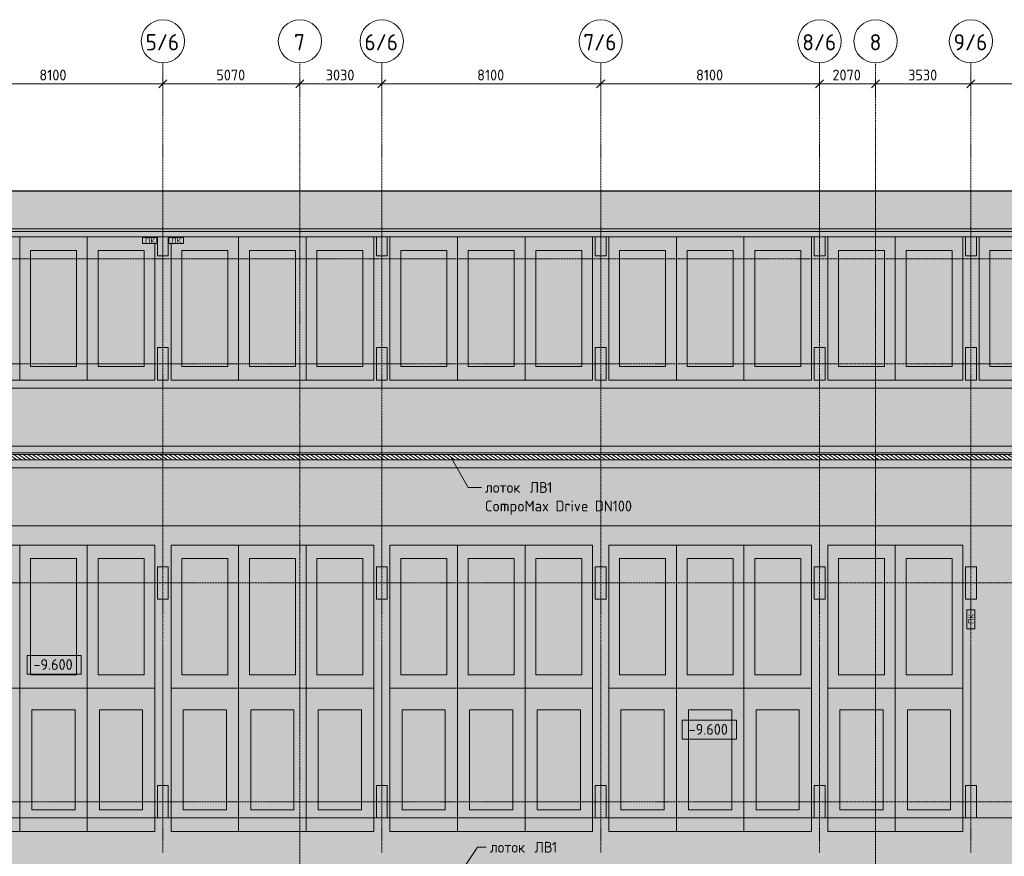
# Model space of a CAD drawing. Header units: millimetres. Extents: x -9064 to 167246, y -7619 to 134351.
# Tile 110 of 112: x 97900 to 134335, y 103379 to 134351. Entities that reach past the tile are written whole.
import ezdxf

# ---------------------------------------------------------------- set-up
doc = ezdxf.new("R2010")
doc.units = ezdxf.units.MM
for name, pattern in [('3_ Штрих_ 1 х 1 мм', [2, 1, -1]), ('3_ Штрих_ 5 х 3 мм', [8, 5, -3]), ('4_ Штрихпунктир_ 10 х 2 мм', [14, 10, -2, 0, -2]), ('4_ Штрихпунктир_ 15 х 2 мм', [19, 15, -2, 0, -2])]:
    doc.linetypes.add(name, pattern=pattern)
for name, color, linetype, lineweight in [('A-ANNO-DIMS', 7, 'Continuous', 5), ('A-ANNO-DIMS-200', 7, 'Continuous', 5), ('A-ANNO-NOTE', 7, 'Continuous', 5), ('A-DETL', 7, 'Continuous', 15), ('A-DETL-GENF', 7, 'Continuous', 13), ('A-FLOR', 7, 'Continuous', 13), ('A-GENM', 7, 'Continuous', 13), ('A-WALL', 7, 'Continuous', 13), ('A-WALL-PATT', 7, 'Continuous', 13), ('C-PRKG', 7, 'Continuous', 13), ('G-ANNO-DIMS', 7, 'Continuous', 5), ('G-ANNO-TEXT', 7, 'Continuous', 5), ('M-EQPM', 7, 'Continuous', 13), ('S-COLS', 7, 'Continuous', 15), ('S-GRID', 7, 'Continuous', 5), ('S-GRID-IDEN', 7, 'Continuous', 5)]:
    doc.layers.add(name, color=color, linetype=linetype, lineweight=lineweight)
doc.styles.add('GOST Common', font='GOST_Common.ttf', dxfattribs={"height": 200})
doc.styles.add('GOST Common_1', font='GOST_Common.ttf', dxfattribs={"height": 600})
doc.styles.add('GOST Common_2', font='GOST_Common.ttf', dxfattribs={"height": 400})
doc.dimstyles.new('2_мм', dxfattribs={"dimscale": 304.8, "dimtxt": 402.285999, "dimasz": 0.984252, "dimexe": 0.656168, "dimexo": 0.984252, "dimgap": 0, "dimtad": 1, "dimdec": 0, "dimdsep": 46, "dimtxsty": 'GOST Common_2', "dimblk1": 'OBLIQUE', "dimblk2": 'OBLIQUE', "dimsah": 1, "dimcen": 0.09, "dimdle": 0.656168, "dimadec": 5, "dimazin": 2, "dimtfac": 1, "dimtdec": 4, "dimtix": 1, "dimtmove": 0, "dimatfit": 3, "dimfxl": 1, "dimtvp": 1, "dimtolj": 1, "dimtzin": 0, "dimarcsym": 2})

# ---------------------------------------------------------------- blocks, each defined once
blk = doc.blocks.new('АР_Машиноместо - 5300x2500_С-3113488-Маркировочный план-схема -2 этажа на отм_-9_600')
at = {"layer": 'C-PRKG'}
for p, q in [((0, 0), (0, 5300)), ((2500, 0), (2500, 5300)), ((400, 4800), (2100, 4800)), ((400, 500), (400, 4800)), ((2100, 500), (2100, 4800)), ((400, 500), (2100, 500)), ((2500, 0), (0, 0))]:
    blk.add_line(p, q, dxfattribs=at)
blk = doc.blocks.new('АР_Машиноместо - 5300x2500_С-2205627-Маркировочный план-схема -2 этажа на отм_-9_600')
at = {"layer": 'C-PRKG'}
for p, q in [((2500, 0), (0, 0)), ((0, 0), (0, -5300)), ((2500, 0), (2500, -5300)), ((400, -500), (400, -4800)), ((400, -500), (2100, -500)), ((2100, -500), (2100, -4800)), ((400, -4800), (2100, -4800))]:
    blk.add_line(p, q, dxfattribs=at)
blk = doc.blocks.new('АР_Машиноместо - 5300x2500_С-V50-Маркировочный план-схема -2 этажа на отм_-9_600')
at = {"layer": 'C-PRKG'}
for p, q in [((2500, 0), (0, 0)), ((0, 0), (0, -5300)), ((2500, 0), (2500, -5050)), ((400, -500), (400, -4800)), ((400, -500), (2100, -500)), ((2100, -500), (2100, -4800)), ((400, -4800), (2100, -4800)), ((2500, -5280), (2500, -5300))]:
    blk.add_line(p, q, dxfattribs=at)
blk = doc.blocks.new('АР_Машиноместо - 5300x2500_С-V51-Маркировочный план-схема -2 этажа на отм_-9_600')
at = {"layer": 'C-PRKG'}
for p, q in [((0, 0), (0, 5300)), ((2500, 5280), (2500, 5300)), ((400, 4800), (2100, 4800)), ((400, 500), (400, 4800)), ((2100, 500), (2100, 4800)), ((2500, 0), (2500, 5050)), ((400, 500), (2100, 500)), ((2500, 0), (0, 0))]:
    blk.add_line(p, q, dxfattribs=at)
blk = doc.blocks.new('АР_Машиноместо - 5300x2500_С-V39-Маркировочный план-схема -2 этажа на отм_-9_600')
at = {"layer": 'C-PRKG'}
for p, q in [((2500, 5300), (0, 5300)), ((0, 0), (0, 5300)), ((2500, 0), (2500, 5300)), ((400, 4800), (2100, 4800)), ((400, 500), (400, 4800)), ((2100, 500), (2100, 4800)), ((400, 500), (2100, 500)), ((2500, 0), (0, 0))]:
    blk.add_line(p, q, dxfattribs=at)
blk = doc.blocks.new('АР_Машиноместо - 4900x2400_М__5300х2500_-2211001-Маркировочный план-схема -2 этажа на отм_-9_600')
at = {"layer": 'C-PRKG'}
for p, q in [((2500, 0), (0, 0)), ((0, 0), (0, -5300)), ((2500, 0), (2500, -5300)), ((450, -800), (450, -4500)), ((450, -800), (2050, -800)), ((2050, -800), (2050, -4500)), ((450, -4500), (2050, -4500)), ((2500, -5300), (0, -5300))]:
    blk.add_line(p, q, dxfattribs=at)
blk = doc.blocks.new('АР_Машиноместо - 5300x2500_С-V37-Маркировочный план-схема -2 этажа на отм_-9_600')
at = {"layer": 'C-PRKG'}
for p, q in [((2500, 0), (0, 0)), ((0, 0), (0, -5300)), ((2500, 0), (2500, -5300)), ((400, -500), (400, -4800)), ((400, -500), (2100, -500)), ((2100, -500), (2100, -4800)), ((400, -4800), (2100, -4800)), ((2500, -5300), (0, -5300))]:
    blk.add_line(p, q, dxfattribs=at)
blk = doc.blocks.new('АР_Машиноместо - 4900x2400_М__5300х2500_-V40-Маркировочный план-схема -2 этажа на отм_-9_600')
at = {"layer": 'C-PRKG'}
for p, q in [((2500, 5300), (0, 5300)), ((0, 0), (0, 5300)), ((2500, 0), (2500, 5300)), ((450, 4500), (2050, 4500)), ((450, 800), (450, 4500)), ((2050, 800), (2050, 4500)), ((450, 800), (2050, 800)), ((2500, 0), (0, 0))]:
    blk.add_line(p, q, dxfattribs=at)
blk = doc.blocks.new('АР_Канал вертикальный прямоугольный - ПК-3246651-Маркировочный план-схема -2 этажа на отм_-9_600')
at = {"layer": 'A-GENM'}
for p, q in [((-350, -150), (-350, 150)), ((-350, 150), (350, 150))]:
    blk.add_line(p, q, dxfattribs=at)
at = {"layer": 'M-EQPM'}
for p, q in [((-350, -150), (-350, 150)), ((-350, 150), (350, 150)), ((350, 150), (350, -150)), ((350, -150), (-350, -150))]:
    blk.add_line(p, q, dxfattribs=at)
blk = doc.blocks.new('АР_Канал вертикальный прямоугольный - ПК мал-3463915-Маркировочный план-схема -2 этажа на отм_-9_600')
at = {"layer": 'A-DETL-GENF', "linetype": '3_ Штрих_ 1 х 1 мм'}
for p, q in [((270, 115), (-270, 115)), ((-270, 115), (-270, -115)), ((270, -115), (270, 115)), ((-270, -115), (270, -115))]:
    blk.add_line(p, q, dxfattribs=at)
at = {"layer": 'M-EQPM'}
for p, q in [((-270, -115), (-270, 115)), ((-270, 115), (270, 115)), ((270, 115), (270, -115)), ((270, -115), (-270, -115))]:
    blk.add_line(p, q, dxfattribs=at)
blk = doc.blocks.new('Ось сетки - 8_0 мм-31302-Маркировочный план-схема -2 этажа на отм_-9_600')
at = {"layer": 'S-GRID-IDEN'}
blk.add_circle((0, 0), 4, dxfattribs=at)
blk = doc.blocks.new('DIMBLOCK5-Маркировочный план-схема -2 этажа на отм_-9_600')
at = {"layer": 'A-ANNO-DIMS-200', "lineweight": 25}
for p, q in [((95100, 131978), (94950, 131828)), ((95100, 131978), (95250, 132128)), ((103200, 131978), (103050, 131828)), ((103200, 131978), (103350, 132128))]:
    blk.add_line(p, q, dxfattribs=at)
at = {"layer": 'A-ANNO-DIMS-200'}
for p, q in [((95100, 131891), (95100, 132178)), ((95100, 131978), (103200, 131978)), ((95100, 131978), (95100, 131891)), ((103200, 131891), (103200, 132178)), ((103200, 131978), (103200, 131891))]:
    blk.add_line(p, q, dxfattribs=at)
at = {"layer": 'A-ANNO-DIMS-200', "color": 0, "insert": (98628, 132501), "char_height": 400, "width": 1251.86, "attachment_point": 1, "line_spacing_factor": 1.022761, "style": 'GOST Common_2'}
blk.add_mtext('8100', dxfattribs=at)
blk = doc.blocks.new('_Oblique')
at = {"color": 0, "linetype": 'ByBlock', "lineweight": -2}
blk.add_line((-0.5, -0.5), (0.5, 0.5), dxfattribs=at)
blk = doc.blocks.new('DIMBLOCK6-Маркировочный план-схема -2 этажа на отм_-9_600')
at = {"layer": 'A-ANNO-DIMS-200', "lineweight": 25}
for p, q in [((103200, 131978), (103050, 131828)), ((103200, 131978), (103350, 132128)), ((108270, 131978), (108120, 131828)), ((108270, 131978), (108420, 132128))]:
    blk.add_line(p, q, dxfattribs=at)
at = {"layer": 'A-ANNO-DIMS-200'}
for p, q in [((103200, 131891), (103200, 132178)), ((103200, 131978), (108270, 131978)), ((103200, 131978), (103200, 131891)), ((108270, 131891), (108270, 132178)), ((108270, 131978), (108270, 131891))]:
    blk.add_line(p, q, dxfattribs=at)
at = {"layer": 'A-ANNO-DIMS-200', "color": 0, "insert": (105176, 132501), "char_height": 400, "width": 1341.86, "attachment_point": 1, "line_spacing_factor": 1.022761, "style": 'GOST Common_2'}
blk.add_mtext('5070', dxfattribs=at)
blk = doc.blocks.new('DIMBLOCK7-Маркировочный план-схема -2 этажа на отм_-9_600')
at = {"layer": 'A-ANNO-DIMS-200', "lineweight": 25}
for p, q in [((108270, 131978), (108120, 131828)), ((108270, 131978), (108420, 132128)), ((111300, 131978), (111150, 131828)), ((111300, 131978), (111450, 132128))]:
    blk.add_line(p, q, dxfattribs=at)
at = {"layer": 'A-ANNO-DIMS-200'}
for p, q in [((108270, 131891), (108270, 132178)), ((108270, 131978), (111300, 131978)), ((108270, 131978), (108270, 131891)), ((111300, 131891), (111300, 132178)), ((111300, 131978), (111300, 131891))]:
    blk.add_line(p, q, dxfattribs=at)
at = {"layer": 'A-ANNO-DIMS-200', "color": 0, "insert": (109226, 132501), "char_height": 400, "width": 1341.86, "attachment_point": 1, "line_spacing_factor": 1.022761, "style": 'GOST Common_2'}
blk.add_mtext('3030', dxfattribs=at)
blk = doc.blocks.new('DIMBLOCK8-Маркировочный план-схема -2 этажа на отм_-9_600')
at = {"layer": 'A-ANNO-DIMS-200', "lineweight": 25}
for p, q in [((111300, 131978), (111150, 131828)), ((111300, 131978), (111450, 132128)), ((119400, 131978), (119250, 131828)), ((119400, 131978), (119550, 132128))]:
    blk.add_line(p, q, dxfattribs=at)
at = {"layer": 'A-ANNO-DIMS-200'}
for p, q in [((111300, 131891), (111300, 132178)), ((111300, 131978), (119400, 131978)), ((111300, 131978), (111300, 131891)), ((119400, 131891), (119400, 132178)), ((119400, 131978), (119400, 131891))]:
    blk.add_line(p, q, dxfattribs=at)
at = {"layer": 'A-ANNO-DIMS-200', "color": 0, "insert": (114828, 132501), "char_height": 400, "width": 1251.86, "attachment_point": 1, "line_spacing_factor": 1.022761, "style": 'GOST Common_2'}
blk.add_mtext('8100', dxfattribs=at)
blk = doc.blocks.new('DIMBLOCK9-Маркировочный план-схема -2 этажа на отм_-9_600')
at = {"layer": 'A-ANNO-DIMS-200', "lineweight": 25}
for p, q in [((119400, 131978), (119250, 131828)), ((119400, 131978), (119550, 132128)), ((127500, 131978), (127350, 131828)), ((127500, 131978), (127650, 132128))]:
    blk.add_line(p, q, dxfattribs=at)
at = {"layer": 'A-ANNO-DIMS-200'}
for p, q in [((119400, 131891), (119400, 132178)), ((119400, 131978), (127500, 131978)), ((119400, 131978), (119400, 131891)), ((127500, 131891), (127500, 132178)), ((127500, 131978), (127500, 131891))]:
    blk.add_line(p, q, dxfattribs=at)
at = {"layer": 'A-ANNO-DIMS-200', "color": 0, "insert": (122928, 132501), "char_height": 400, "width": 1251.86, "attachment_point": 1, "line_spacing_factor": 1.022761, "style": 'GOST Common_2'}
blk.add_mtext('8100', dxfattribs=at)
blk = doc.blocks.new('DIMBLOCK10-Маркировочный план-схема -2 этажа на отм_-9_600')
at = {"layer": 'A-ANNO-DIMS-200', "lineweight": 25}
for p, q in [((127500, 131978), (127350, 131828)), ((127500, 131978), (127650, 132128)), ((129570, 131978), (129420, 131828)), ((129570, 131978), (129720, 132128))]:
    blk.add_line(p, q, dxfattribs=at)
at = {"layer": 'A-ANNO-DIMS-200'}
for p, q in [((127500, 131891), (127500, 132178)), ((127500, 131978), (129570, 131978)), ((127500, 131978), (127500, 131891)), ((129570, 131891), (129570, 132178)), ((129570, 131978), (129570, 131891))]:
    blk.add_line(p, q, dxfattribs=at)
at = {"layer": 'A-ANNO-DIMS-200', "color": 0, "insert": (127976, 132501), "char_height": 400, "width": 1341.86, "attachment_point": 1, "line_spacing_factor": 1.022761, "style": 'GOST Common_2'}
blk.add_mtext('2070', dxfattribs=at)
blk = doc.blocks.new('DIMBLOCK11-Маркировочный план-схема -2 этажа на отм_-9_600')
at = {"layer": 'A-ANNO-DIMS-200', "lineweight": 25}
for p, q in [((129570, 131978), (129420, 131828)), ((129570, 131978), (129720, 132128)), ((133100, 131978), (132950, 131828)), ((133100, 131978), (133250, 132128))]:
    blk.add_line(p, q, dxfattribs=at)
at = {"layer": 'A-ANNO-DIMS-200'}
for p, q in [((129570, 131891), (129570, 132178)), ((129570, 131978), (133100, 131978)), ((129570, 131978), (129570, 131891)), ((133100, 131891), (133100, 132178)), ((133100, 131978), (133100, 131891))]:
    blk.add_line(p, q, dxfattribs=at)
at = {"layer": 'A-ANNO-DIMS-200', "color": 0, "insert": (130776, 132501), "char_height": 400, "width": 1341.86, "attachment_point": 1, "line_spacing_factor": 1.022761, "style": 'GOST Common_2'}
blk.add_mtext('3530', dxfattribs=at)
blk = doc.blocks.new('DIMBLOCK12-Маркировочный план-схема -2 этажа на отм_-9_600')
at = {"layer": 'A-ANNO-DIMS-200', "lineweight": 25}
for p, q in [((133100, 131978), (132950, 131828)), ((133100, 131978), (133250, 132128)), ((139800, 131978), (139650, 131828)), ((139800, 131978), (139950, 132128))]:
    blk.add_line(p, q, dxfattribs=at)
at = {"layer": 'A-ANNO-DIMS-200'}
for p, q in [((133100, 131891), (133100, 132178)), ((133100, 131978), (139800, 131978)), ((133100, 131978), (133100, 131891)), ((139800, 131891), (139800, 132178)), ((139800, 131978), (139800, 131891))]:
    blk.add_line(p, q, dxfattribs=at)
at = {"layer": 'A-ANNO-DIMS-200', "color": 0, "insert": (135891, 132501), "char_height": 400, "width": 1341.86, "attachment_point": 1, "line_spacing_factor": 1.022761, "style": 'GOST Common_2'}
blk.add_mtext('6700', dxfattribs=at)
blk = doc.blocks.new('Высотные отметки - Frame_2-749557-Маркировочный план-схема -2 этажа на отм_-9_600')
at = {"layer": 'G-ANNO-DIMS'}
for p, q in [((-5, 3.5), (-5, 0)), ((5, 3.5), (-5, 3.5)), ((5, 0), (5, 3.5)), ((-5, 0), (5, 0))]:
    blk.add_line(p, q, dxfattribs=at)

msp = doc.modelspace()

# ---------------------------------------------------------------- hatches: boundary and pattern name
at = {"layer": 'A-DETL-GENF', "true_color": 0xffffff}
h = msp.add_hatch(color=7, dxfattribs=at)
h.paths.add_polyline_path([(88850, 57000), (95628.4, 57000), (95628.4, 61561.8), (101650, 61561.8), (101650, 77750), (88850, 77750), (88850, 57900)])
h.paths.add_polyline_path([(143920, 57000), (149070, 57000), (149070, 128000), (85000, 128000), (85000, 127956.4), (88850, 127956.4), (88850, 118260), (141511, 118260), (141601.2, 118060), (88850, 118060), (88850, 102350), (145970, 102350), (145970, 102150), (88850, 102150), (88850, 101450.1), (147020, 101450), (147020, 101400), (88850, 101400), (88850, 77950), (101850, 77950), (101850, 61561.8), (120095.3, 61561.8), (120095.3, 73650), (120295.3, 73649.7), (120295.3, 63275), (128370, 63275), (128370, 63075), (120295.3, 63074.7), (120295.3, 61561.8), (133320, 61561.8), (133320, 63275), (141070, 63275), (141070, 63075), (133520, 63075), (133520, 61561.8), (143920, 61561.8), (143920, 59386.3)])
h.paths.add_polyline_path([(117620, 63075), (111345, 63075), (111345, 63275), (120094.9, 63275), (120094.9, 63075), (119670, 63075)])
h.paths.add_polyline_path([(133438.9, 68678.6), (133438.9, 68678.6), (133419.7, 68688.1)])
h.paths.add_polyline_path([(133823.6, 69803.1), (133823.6, 69803.2), (133847.7, 69937.2)])
h.paths.add_polyline_path([(147470, 70990), (147470, 70990), (146970, 70990)])
h.paths.add_polyline_path([(113270, 77150), (113270, 77150), (114820, 77150)])
h.paths.add_polyline_path([(145070, 78504), (145062.4, 78508), (145060.3, 78543.4), (145055.4, 78545.5), (144979.7, 78543.4), (144977.6, 78538.5), (144977.6, 78508), (144970, 78504), (144970, 78550), (145070, 78550), (145070, 78520.2)])
h.paths.add_polyline_path([(146170, 78504), (146170, 78550), (146270, 78550), (146270, 78504), (146262.4, 78508), (146260.3, 78543.4), (146255.4, 78545.5), (146179.7, 78543.4), (146177.6, 78538.5), (146177.2, 78507.8)])
h.paths.add_polyline_path([(111853, 88560), (111857.5, 88567.8), (111898, 88570), (111900.2, 88575.3), (111898, 88670), (111892.7, 88672.2), (111857.5, 88672.2), (111853, 88680), (111905, 88680), (111902.7, 88560), (111873.9, 88560)])
h.paths.add_polyline_path([(97394, 92710), (97399.5, 92719), (97455.3, 92719), (97462, 92721.8), (97464.8, 92728.5), (97464.8, 92891.5), (97462, 92898.2), (97455.3, 92901), (97399.5, 92901), (97394, 92910), (97470, 92910), (97470, 92710), (97433.6, 92710)])
h.paths.add_polyline_path([(101025.2, 92710), (101020, 92710), (101020, 92910), (101096, 92910), (101090.5, 92901), (101034.7, 92901), (101028, 92898.2), (101025.2, 92891.5), (101025.2, 92728.5), (101028, 92721.8), (101034.7, 92719), (101090.5, 92719), (101096, 92710), (101028, 92710)])
h.paths.add_polyline_path([(93578, 92710), (93570, 92710), (93570, 92910), (93646, 92910), (93640.5, 92901), (93584.7, 92901), (93578, 92898.2), (93575.2, 92891.5), (93575.2, 92728.5), (93578, 92721.8), (93584.7, 92719), (93640.5, 92719), (93646, 92710), (93584.7, 92710)])
h.paths.add_polyline_path([(89944, 92710), (89949.5, 92719), (90005.3, 92719), (90012, 92721.8), (90014.8, 92728.5), (90014.8, 92891.5), (90012, 92898.2), (90005.3, 92901), (89949.5, 92901), (89944, 92910), (90020, 92910), (90020, 92710), (89983.6, 92710)])
h.paths.add_polyline_path([(97695, 92983.5), (97466.5, 92983.5), (97466.5, 93028.5), (97695, 93028.5)])
h.paths.add_polyline_path([(100995, 92983.5), (98295, 92983.5), (98295, 93028.5), (101023.5, 93028.5), (101023.5, 92983.5), (101020, 92983.5)])
h.paths.add_polyline_path([(90016.5, 92983.5), (90016.5, 93028.5), (90245, 93028.5), (90245, 92983.5)])
h.paths.add_polyline_path([(91650.9, 92983.5), (90845, 92983.5), (90845, 93028.5), (93573.5, 93028.5), (93573.5, 92983.5)])
at = {"layer": 'A-DETL-GENF', "lineweight": 5, "true_color": 0x808080}
h = msp.add_hatch(dxfattribs=at)
h.set_pattern_fill('FP_35', color=8, style=0, pattern_type=2)
h.set_pattern_definition([(145, (0, 0), (-57.357644, -81.915204), [])])
h.paths.add_polyline_path([(67950, 102150), (145970, 102150), (145970, 102350), (68150, 102350), (68150, 118060), (141601.2, 118060), (141511, 118260), (67950, 118260), (67950, 102350)])
at = {"layer": 'A-WALL-PATT', "lineweight": 5}
h = msp.add_hatch(dxfattribs=at)
h.set_pattern_fill('FP_3', color=256, style=0, pattern_type=2)
h.set_pattern_definition([(45, (0, 0), (-228.0985, 228.0985), []), (45, (228.1, 0), (-228.0985, 228.0985), [403.225, -80.645, 6.706, -73.939])])
h.paths.add_polyline_path([(139224.3, 126310), (139359.7, 126310), (139224.3, 126610), (71050, 126610), (71050, 126310), (139030.5, 126310)])

# ---------------------------------------------------------------- linework, layer by layer
at = {"layer": 'A-DETL', "linetype": '3_ Штрих_ 5 х 3 мм', "lineweight": 30}
msp.add_line((149070, 128000), (85000, 128000), dxfattribs=at)
at = {"layer": 'A-DETL', "lineweight": 5}
for p, q in [((141375.6, 118560), (67550, 118560)), ((68450, 117760), (141736.6, 117760))]:
    msp.add_line(p, q, dxfattribs=at)
at = {"layer": 'A-DETL', "linetype": '4_ Штрихпунктир_ 15 х 2 мм', "lineweight": 5}
msp.add_line((66900, 118310), (141488.4, 118310), dxfattribs=at)
at = {"layer": 'A-FLOR'}
for p, q in [((67250, 120710), (141557.4, 120710)), ((67950, 118260), (141511, 118260)), ((141601.2, 118060), (68150, 118060)), ((141938.5, 115610), (70600, 115610)), ((95300, 104800), (103000, 104800)), ((103400, 104800), (111100, 104800)), ((111500, 104800), (119200, 104800)), ((119600, 104800), (127300, 104800)), ((127700, 104800), (132900, 104800)), ((133300, 104800), (139600, 104800))]:
    msp.add_line(p, q, dxfattribs=at)
at = {"layer": 'A-WALL'}
for p, q in [((139224.3, 126610), (67250, 126610)), ((67250, 126310), (139030.5, 126310))]:
    msp.add_line(p, q, dxfattribs=at)
at = {"layer": 'G-ANNO-TEXT'}
for p, q in [((113846.9, 118176.8), (114492.2, 117034.8)), ((114492.2, 117034.8), (114987.5, 117034.8)), ((113884.7, 102283.2), (114840.9, 103714.7)), ((114840.9, 103714.7), (115165.8, 103714.7))]:
    msp.add_line(p, q, dxfattribs=at)
at = {"layer": 'S-COLS'}
for p, q in [((103400, 126310), (103000, 126310)), ((103000, 126310), (103000, 125610)), ((103400, 125610), (103400, 126310)), ((111500, 126310), (111100, 126310)), ((111100, 126310), (111100, 125610)), ((111500, 125610), (111500, 126310)), ((119600, 126310), (119200, 126310)), ((119200, 126310), (119200, 125610)), ((119600, 125610), (119600, 126310)), ((127700, 126310), (127300, 126310)), ((127300, 126310), (127300, 125610)), ((127700, 125610), (127700, 126310)), ((133300, 126310), (132900, 126310)), ((132900, 126310), (132900, 125610)), ((133300, 125610), (133300, 126310)), ((103000, 125610), (103400, 125610)), ((111100, 125610), (111500, 125610)), ((119200, 125610), (119600, 125610)), ((127300, 125610), (127700, 125610)), ((132900, 125610), (133300, 125610)), ((103400, 122210), (103000, 122210)), ((103000, 122210), (103000, 121010)), ((103400, 121010), (103400, 122210)), ((111500, 122210), (111100, 122210)), ((111100, 122210), (111100, 121010)), ((111500, 121010), (111500, 122210)), ((119600, 122210), (119200, 122210)), ((119200, 122210), (119200, 121010)), ((119600, 121010), (119600, 122210)), ((127700, 122210), (127300, 122210)), ((127300, 122210), (127300, 121010)), ((127700, 121010), (127700, 122210)), ((133300, 122210), (132900, 122210)), ((132900, 122210), (132900, 121010)), ((133300, 121010), (133300, 122210)), ((103000, 121010), (103400, 121010)), ((111100, 121010), (111500, 121010)), ((119200, 121010), (119600, 121010)), ((127300, 121010), (127700, 121010)), ((132900, 121010), (133300, 121010)), ((103400, 114100), (103000, 114100)), ((103000, 114100), (103000, 112900)), ((103400, 112900), (103400, 114100)), ((111500, 114100), (111100, 114100)), ((111100, 114100), (111100, 112900)), ((111500, 112900), (111500, 114100)), ((119600, 114100), (119200, 114100)), ((119200, 114100), (119200, 112900)), ((119600, 112900), (119600, 114100)), ((127700, 114100), (127300, 114100)), ((127300, 114100), (127300, 112900)), ((127700, 112900), (127700, 114100)), ((133300, 114100), (132900, 114100)), ((132900, 114100), (132900, 112900)), ((133300, 112900), (133300, 114100)), ((103000, 112900), (103400, 112900)), ((111100, 112900), (111500, 112900)), ((119200, 112900), (119600, 112900)), ((127300, 112900), (127700, 112900)), ((132900, 112900), (133300, 112900)), ((103400, 106000), (103000, 106000)), ((103000, 106000), (103000, 104800)), ((103400, 104800), (103400, 106000)), ((111500, 106000), (111100, 106000)), ((111100, 106000), (111100, 104800)), ((111500, 104800), (111500, 106000)), ((119600, 106000), (119200, 106000)), ((119200, 106000), (119200, 104800)), ((119600, 104800), (119600, 106000)), ((127700, 106000), (127300, 106000)), ((127300, 106000), (127300, 104800)), ((127700, 104800), (127700, 106000)), ((133300, 106000), (132900, 106000)), ((132900, 106000), (132900, 104800)), ((133300, 104800), (133300, 106000)), ((103000, 104800), (103400, 104800)), ((111100, 104800), (111500, 104800)), ((119200, 104800), (119600, 104800)), ((127300, 104800), (127700, 104800)), ((132900, 104800), (133300, 104800))]:
    msp.add_line(p, q, dxfattribs=at)
at = {"layer": 'S-GRID', "linetype": '4_ Штрихпунктир_ 10 х 2 мм'}
for p, q in [((103200, 103519.5), (103200, 132751)), ((108270, -6019.4), (108270, 132751)), ((111300, 103519.5), (111300, 132751)), ((119400, 103519.5), (119400, 132751)), ((127500, 103519.5), (127500, 132751)), ((129570, -6019.4), (129570, 132751)), ((133100, 103519.5), (133100, 132751)), ((129570, -2719.3), (129570, 130388.4)), ((150645.9, 126510), (-5015.3, 126510)), ((153644.9, 126510), (-2750.3, 126510)), ((156296.3, 125500), (-7463.6, 125500)), ((153644.9, 121610), (-2750.3, 121610)), ((153644.9, 113500), (65971.1, 113500)), ((153644.9, 105400), (65971.1, 105400))]:
    msp.add_line(p, q, dxfattribs=at)

# ---------------------------------------------------------------- block references
at = {"layer": 'C-PRKG'}
for name, p in [('АР_Машиноместо - 5300x2500_С-3113488-Маркировочный план-схема -2 этажа на отм_-9_600', (95400, 121010)), ('АР_Машиноместо - 5300x2500_С-V51-Маркировочный план-схема -2 этажа на отм_-9_600', (100400, 121010)), ('АР_Машиноместо - 5300x2500_С-3113488-Маркировочный план-схема -2 этажа на отм_-9_600', (106000, 121010)), ('АР_Машиноместо - 5300x2500_С-3113488-Маркировочный план-схема -2 этажа на отм_-9_600', (111600, 121010)), ('АР_Машиноместо - 5300x2500_С-3113488-Маркировочный план-схема -2 этажа на отм_-9_600', (116600, 121010)), ('АР_Машиноместо - 5300x2500_С-3113488-Маркировочный план-схема -2 этажа на отм_-9_600', (122200, 121010)), ('АР_Машиноместо - 5300x2500_С-3113488-Маркировочный план-схема -2 этажа на отм_-9_600', (127800, 121010)), ('АР_Машиноместо - 5300x2500_С-3113488-Маркировочный план-схема -2 этажа на отм_-9_600', (133400, 121010)), ('АР_Машиноместо - 5300x2500_С-V37-Маркировочный план-схема -2 этажа на отм_-9_600', (95400, 114900)), ('АР_Машиноместо - 5300x2500_С-V37-Маркировочный план-схема -2 этажа на отм_-9_600', (100400, 114900)), ('АР_Машиноместо - 5300x2500_С-V37-Маркировочный план-схема -2 этажа на отм_-9_600', (106000, 114900)), ('АР_Машиноместо - 5300x2500_С-V37-Маркировочный план-схема -2 этажа на отм_-9_600', (111600, 114900)), ('АР_Машиноместо - 5300x2500_С-V37-Маркировочный план-схема -2 этажа на отм_-9_600', (116600, 114900)), ('АР_Машиноместо - 5300x2500_С-V37-Маркировочный план-схема -2 этажа на отм_-9_600', (122200, 114900)), ('АР_Машиноместо - 5300x2500_С-V37-Маркировочный план-схема -2 этажа на отм_-9_600', (127800, 114900)), ('АР_Машиноместо - 4900x2400_М__5300х2500_-V40-Маркировочный план-схема -2 этажа на отм_-9_600', (95400, 104300)), ('АР_Машиноместо - 4900x2400_М__5300х2500_-V40-Маркировочный план-схема -2 этажа на отм_-9_600', (100400, 104300)), ('АР_Машиноместо - 4900x2400_М__5300х2500_-V40-Маркировочный план-схема -2 этажа на отм_-9_600', (106000, 104300)), ('АР_Машиноместо - 4900x2400_М__5300х2500_-V40-Маркировочный план-схема -2 этажа на отм_-9_600', (111600, 104300)), ('АР_Машиноместо - 4900x2400_М__5300х2500_-V40-Маркировочный план-схема -2 этажа на отм_-9_600', (116600, 104300)), ('АР_Машиноместо - 4900x2400_М__5300х2500_-V40-Маркировочный план-схема -2 этажа на отм_-9_600', (122200, 104300)), ('АР_Машиноместо - 4900x2400_М__5300х2500_-V40-Маркировочный план-схема -2 этажа на отм_-9_600', (127800, 104300))]:
    msp.add_blockref(name, p, dxfattribs=at)
at = {"layer": 'C-PRKG', "rotation": 180}
for name, p in [('АР_Машиноместо - 5300x2500_С-2205627-Маркировочный план-схема -2 этажа на отм_-9_600', (100400, 121010)), ('АР_Машиноместо - 5300x2500_С-V50-Маркировочный план-схема -2 этажа на отм_-9_600', (106000, 121010)), ('АР_Машиноместо - 5300x2500_С-2205627-Маркировочный план-схема -2 этажа на отм_-9_600', (111000, 121010)), ('АР_Машиноместо - 5300x2500_С-2205627-Маркировочный план-схема -2 этажа на отм_-9_600', (116600, 121010)), ('АР_Машиноместо - 5300x2500_С-2205627-Маркировочный план-схема -2 этажа на отм_-9_600', (122200, 121010)), ('АР_Машиноместо - 5300x2500_С-2205627-Маркировочный план-схема -2 этажа на отм_-9_600', (127200, 121010)), ('АР_Машиноместо - 5300x2500_С-2205627-Маркировочный план-схема -2 этажа на отм_-9_600', (132800, 121010)), ('АР_Машиноместо - 5300x2500_С-V39-Маркировочный план-схема -2 этажа на отм_-9_600', (100400, 114900)), ('АР_Машиноместо - 5300x2500_С-V39-Маркировочный план-схема -2 этажа на отм_-9_600', (106000, 114900)), ('АР_Машиноместо - 5300x2500_С-V39-Маркировочный план-схема -2 этажа на отм_-9_600', (111000, 114900)), ('АР_Машиноместо - 5300x2500_С-V39-Маркировочный план-схема -2 этажа на отм_-9_600', (116600, 114900)), ('АР_Машиноместо - 5300x2500_С-V39-Маркировочный план-схема -2 этажа на отм_-9_600', (122200, 114900)), ('АР_Машиноместо - 5300x2500_С-V39-Маркировочный план-схема -2 этажа на отм_-9_600', (127200, 114900)), ('АР_Машиноместо - 5300x2500_С-V39-Маркировочный план-схема -2 этажа на отм_-9_600', (132800, 114900)), ('АР_Машиноместо - 4900x2400_М__5300х2500_-2211001-Маркировочный план-схема -2 этажа на отм_-9_600', (100400, 104300)), ('АР_Машиноместо - 4900x2400_М__5300х2500_-2211001-Маркировочный план-схема -2 этажа на отм_-9_600', (106000, 104300)), ('АР_Машиноместо - 4900x2400_М__5300х2500_-2211001-Маркировочный план-схема -2 этажа на отм_-9_600', (111000, 104300)), ('АР_Машиноместо - 4900x2400_М__5300х2500_-2211001-Маркировочный план-схема -2 этажа на отм_-9_600', (116600, 104300)), ('АР_Машиноместо - 4900x2400_М__5300х2500_-2211001-Маркировочный план-схема -2 этажа на отм_-9_600', (122200, 104300)), ('АР_Машиноместо - 4900x2400_М__5300х2500_-2211001-Маркировочный план-схема -2 этажа на отм_-9_600', (127200, 104300)), ('АР_Машиноместо - 4900x2400_М__5300х2500_-2211001-Маркировочный план-схема -2 этажа на отм_-9_600', (132800, 104300))]:
    msp.add_blockref(name, p, dxfattribs=at)
at = {"layer": 'G-ANNO-DIMS', "xscale": 199.9999999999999, "yscale": 199.9999999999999, "zscale": 199.9999999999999}
for p in [(99172.3, 110116.2), (123418.9, 107714.9)]:
    msp.add_blockref('Высотные отметки - Frame_2-749557-Маркировочный план-схема -2 этажа на отм_-9_600', p, dxfattribs=at)
at = {"layer": 'M-EQPM'}
for name, p, rotation in [('АР_Канал вертикальный прямоугольный - ПК мал-3463915-Маркировочный план-схема -2 этажа на отм_-9_600', (102710, 126175), 180), ('АР_Канал вертикальный прямоугольный - ПК мал-3463915-Маркировочный план-схема -2 этажа на отм_-9_600', (103690, 126175), 180), ('АР_Канал вертикальный прямоугольный - ПК-3246651-Маркировочный план-схема -2 этажа на отм_-9_600', (133100, 112150), 269.9999999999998)]:
    msp.add_blockref(name, p, dxfattribs=dict(at, rotation=rotation))
at = {"layer": 'S-GRID-IDEN', "xscale": 199.9999999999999, "yscale": 199.9999999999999, "zscale": 199.9999999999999}
for p in [(103200, 133551), (108270, 133551), (111300, 133551), (119400, 133551), (127500, 133551), (129570, 133551), (133100, 133551)]:
    msp.add_blockref('Ось сетки - 8_0 мм-31302-Маркировочный план-схема -2 этажа на отм_-9_600', p, dxfattribs=at)

# ---------------------------------------------------------------- texts
at = {"layer": 'A-ANNO-NOTE', "char_height": 200, "width": 384.81, "attachment_point": 1, "style": 'GOST Common'}
for insert in [(102535.2, 126276.2), (103515.2, 126276.2)]:
    msp.add_mtext('ПК', dxfattribs=dict(at, insert=insert))
at = {"layer": 'A-ANNO-NOTE', "insert": (132998.8, 111975.2), "char_height": 200, "width": 384.81, "attachment_point": 1, "rotation": 90, "style": 'GOST Common'}
msp.add_mtext('ПК', dxfattribs=at)
at = {"layer": 'G-ANNO-DIMS', "char_height": 400, "width": 1834.351, "attachment_point": 1, "line_spacing_factor": 1.022761, "style": 'GOST Common_2'}
for insert in [(98408, 110678.9), (122654.6, 108277.6)]:
    msp.add_mtext('-9.600', dxfattribs=dict(at, insert=insert))
at = {"layer": 'G-ANNO-TEXT', "char_height": 400, "attachment_point": 1, "style": 'GOST Common_2'}
for s, insert, width in [('лоток', (115117.5, 117234.8), 1827.848), ('\\fGOST Common|b0|i0|c204|p34|; ', (116625.6, 117234.8), 176.371), ('ЛВ', (116771.1, 117234.8), 785.654), ('\\fGOST Common|b0|i0|c204|p34|;1', (117419.4, 117234.8), 240.506), ('CompoMax Drive DN100', (115117.5, 116546.8), 6621.939), ('\\fGOST Common|b0|i0|c204|p34|; ', (116803.9, 103914.7), 176.371), ('ЛВ', (116949.5, 103914.7), 785.654), ('\\fGOST Common|b0|i0|c204|p34|;1', (117597.7, 103914.7), 240.506), ('лоток', (115295.8, 103914.7), 1827.848)]:
    msp.add_mtext(s, dxfattribs=dict(at, insert=insert, width=width))
at = {"layer": 'S-GRID-IDEN', "char_height": 600, "attachment_point": 1, "style": 'GOST Common_1'}
for s, insert, width in [('5/6', (102557.8, 133815.2), 1539.24), ('\\fGOST Common|b0|i0|c204|p34|;7', (108051.8, 133815.2), 513.08), ('6/6', (110657.8, 133815.2), 1539.24), ('7/6', (118757.8, 133815.2), 1539.24), ('8/6', (126857.8, 133815.2), 1539.24), ('\\fGOST Common|b0|i0|c204|p34|;8', (129351.8, 133815.2), 513.08), ('9/6', (132457.8, 133815.2), 1539.24)]:
    msp.add_mtext(s, dxfattribs=dict(at, insert=insert, width=width))

# ---------------------------------------------------------------- dimensions: what is measured, and where the dimension line sits
at = {"layer": 'A-ANNO-DIMS'}
for base, p1, p2, override, picture, middle in [((103200, 131978.5), (95100, 132190.6), (103200, 132190.6), {"dimpost": '<>', "dimfxl": 8100}, 'DIMBLOCK5-Маркировочный план-схема -2 этажа на отм_-9_600', (99150, 132178.5)), ((108270, 131978.5), (103200, 132190.6), (108270, 132190.6), {"dimpost": '<>', "dimfxl": 5070}, 'DIMBLOCK6-Маркировочный план-схема -2 этажа на отм_-9_600', (105735, 132178.5)), ((111300, 131978.5), (108270, 132190.6), (111300, 132190.6), {"dimpost": '<>', "dimfxl": 3030}, 'DIMBLOCK7-Маркировочный план-схема -2 этажа на отм_-9_600', (109785, 132178.5)), ((119400, 131978.5), (111300, 132190.6), (119400, 132190.6), {"dimpost": '<>', "dimfxl": 8100}, 'DIMBLOCK8-Маркировочный план-схема -2 этажа на отм_-9_600', (115350, 132178.5)), ((127500, 131978.5), (119400, 132190.6), (127500, 132190.6), {"dimpost": '<>', "dimfxl": 8100}, 'DIMBLOCK9-Маркировочный план-схема -2 этажа на отм_-9_600', (123450, 132178.5)), ((129570, 131978.5), (127500, 132190.6), (129570, 132190.6), {"dimpost": '<>', "dimfxl": 2070}, 'DIMBLOCK10-Маркировочный план-схема -2 этажа на отм_-9_600', (128535, 132178.5)), ((133100, 131978.5), (129570, 132190.6), (133100, 132190.6), {"dimpost": '<>', "dimfxl": 3530}, 'DIMBLOCK11-Маркировочный план-схема -2 этажа на отм_-9_600', (131335, 132178.5)), ((139800, 131978.5), (133100, 132190.6), (139800, 132190.6), {"dimpost": '<>', "dimfxl": 6700}, 'DIMBLOCK12-Маркировочный план-схема -2 этажа на отм_-9_600', (136450, 132178.5))]:
    dim = msp.add_linear_dim(base=base, p1=p1, p2=p2, dimstyle='2_мм', override=override, dxfattribs=at)
    dim.commit()
    dim.dimension.update_dxf_attribs({"geometry": picture, "text_midpoint": middle})

doc.saveas('drawing.dxf')
